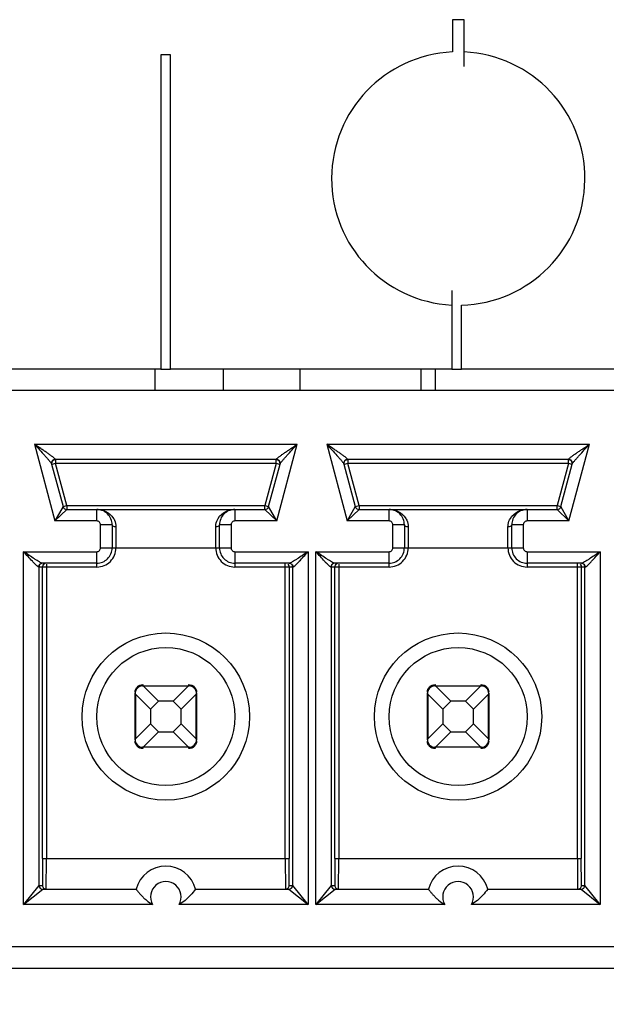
# Model space of a CAD drawing. Header units: inches. Extents: x 0 to 34, y 0 to 22.
# Tile 19 of 124: x 9.794 to 10.02, y 5.296 to 5.675. Entities that reach past the tile are written whole.
import ezdxf

# ---------------------------------------------------------------- set-up
doc = ezdxf.new("R2010")
doc.units = ezdxf.units.IN
doc.header["$LTSCALE"] = 1.87
doc.header["$MEASUREMENT"] = 0
doc.layers.get('0').update_dxf_attribs({"linetype": 'CONTINUOUS'})
for name, color, linetype in [('02___PRT_ALL_AXES', 7, 'CONTINUOUS'), ('DIMENSIONS', 7, 'CONTINUOUS'), ('ECAD_716001_01_323_K336M50X16T_', 7, 'CONTINUOUS'), ('ECAD_723386_01_485_036EP13LF_98', 7, 'CONTINUOUS'), ('ECAD_745657_01_400_HSD2PK_ALT', 7, 'CONTINUOUS')]:
    doc.layers.add(name, color=color, linetype=linetype)
doc.styles.get("Standard").update_dxf_attribs({"font": 'txt', "width": 0.8})
doc.dimstyles.new('DIMSTYLE_2', dxfattribs={"dimtxt": 0.125, "dimasz": 0.18, "dimexe": 0.125, "dimexo": 0.0625, "dimgap": 0.09, "dimtad": 0, "dimtih": 1, "dimtoh": 1, "dimdec": 3, "dimlfac": 1.3333333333, "dimzin": 4, "dimdsep": 46, "dimtxsty": 'STANDARD', "dimblk": '_FILLED', "dimblk1": '_FILLED', "dimblk2": '_FILLED', "dimcen": 0.09, "dimadec": 0, "dimazin": 0, "dimtp": 0.001, "dimtm": 0.001, "dimtfac": 1, "dimtdec": 3, "dimtofl": 0, "dimtmove": 0, "dimatfit": 3, "dimldrblk": '_FILLED', "dimfxl": 1, "dimtolj": 1, "dimtzin": 4, "dimarcsym": 0})

# ---------------------------------------------------------------- blocks, each defined once
blk = doc.blocks.new('*D7')
at = {"layer": 'DIMENSIONS', "color": 2, "linetype": 'CONTINUOUS'}
blk.add_line((10.0188810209, 5.2472113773), (10.0188810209, 4.1817363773), dxfattribs=at)
at = {"layer": 'DIMENSIONS', "color": 2, "linetype": 'CONTINUOUS', "insert": (9.9563810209, 4.1192363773), "char_height": 0.125, "width": 1.425, "attachment_point": 3, "rotation": 90, "line_spacing_factor": 0.9}
blk.add_mtext('4.754{\\Ftxt.shx;\\W1.000000;\\H0.125000; }[120.74]', dxfattribs=at)
blk = doc.blocks.new('_FILLED')
at = {"color": 0, "linetype": 'BYBLOCK'}
blk.add_solid([(0, 0), (-1, 0.1736111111), (-1, -0.1736111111)], dxfattribs=at)

msp = doc.modelspace()

# ---------------------------------------------------------------- linework, layer by layer
at = {"color": 7, "linetype": 'CONTINUOUS'}
for p, q in [((9.9649332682, 5.674781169), (9.9604363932, 5.674781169)), ((9.9604363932, 5.674781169), (9.9604363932, 5.6624003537)), ((9.9649332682, 5.6567168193), (9.9649332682, 5.674781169)), ((9.8519520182, 5.6612509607), (9.8481978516, 5.6612509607)), ((9.8481978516, 5.6612509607), (9.8481978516, 5.5402801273)), ((9.8519520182, 5.5402801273), (9.8519520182, 5.6612509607)), ((9.9601770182, 5.5705228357), (9.9601770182, 5.5402801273)), ((9.9639311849, 5.5402801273), (9.9639311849, 5.5649003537)), ((9.8481978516, 5.5402861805), (9.7391999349, 5.5402861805)), ((9.8481978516, 5.5402801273), (9.8519520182, 5.5402801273)), ((9.9601770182, 5.5402861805), (9.8519520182, 5.5402861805)), ((9.9601770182, 5.5402801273), (9.9639311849, 5.5402801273)), ((10.0731582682, 5.5402861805), (9.9639311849, 5.5402861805)), ((10.5097766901, 5.5320361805), (9.7524002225, 5.5320361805)), ((9.7995488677, 5.5113669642), (9.9007133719, 5.5113669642)), ((9.7995488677, 5.5113669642), (9.8074607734, 5.4818393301)), ((9.8928012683, 5.4818393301), (9.9007133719, 5.5113669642)), ((9.9120488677, 5.5113669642), (10.0132133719, 5.5113669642)), ((9.9120488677, 5.5113669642), (9.9199607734, 5.4818393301)), ((10.0053012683, 5.4818393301), (10.0132133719, 5.5113669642)), ((9.8061746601, 5.5037520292), (9.8105661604, 5.4873627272)), ((9.8076406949, 5.5039849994), (9.8062146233, 5.5036028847)), ((9.807640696, 5.5054613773), (9.8076007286, 5.5055806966)), ((9.8926213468, 5.5054613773), (9.8076406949, 5.5054613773)), ((9.8076406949, 5.5054613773), (9.8076406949, 5.5039849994)), ((9.8926213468, 5.5039849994), (9.8076406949, 5.5039849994)), ((9.811992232, 5.4877448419), (9.8076406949, 5.5039849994)), ((9.8926213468, 5.5039849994), (9.8882698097, 5.4877448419)), ((9.8896958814, 5.4873627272), (9.894087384, 5.5037520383)), ((9.8926213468, 5.5039849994), (9.8926213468, 5.5054613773)), ((9.8940474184, 5.5036028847), (9.8926213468, 5.5039849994)), ((9.8926613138, 5.5055806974), (9.8926213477, 5.5054613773)), ((9.9186746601, 5.5037520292), (9.9230661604, 5.4873627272)), ((9.9201406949, 5.5039849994), (9.9187146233, 5.5036028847)), ((9.920140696, 5.5054613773), (9.9201007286, 5.5055806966)), ((10.0051213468, 5.5054613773), (9.9201406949, 5.5054613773)), ((9.9201406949, 5.5054613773), (9.9201406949, 5.5039849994)), ((10.0051213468, 5.5039849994), (9.9201406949, 5.5039849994)), ((9.924492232, 5.4877448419), (9.9201406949, 5.5039849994)), ((10.0051213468, 5.5039849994), (10.0007698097, 5.4877448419)), ((10.0021958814, 5.4873627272), (10.006587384, 5.5037520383)), ((10.0051213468, 5.5039849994), (10.0051213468, 5.5054613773)), ((10.0065474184, 5.5036028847), (10.0051213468, 5.5039849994)), ((10.0051613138, 5.5055806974), (10.0051213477, 5.5054613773)), ((9.8105661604, 5.4873627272), (9.811992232, 5.4877448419)), ((9.811992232, 5.4877448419), (9.8882698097, 5.4877448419)), ((9.811992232, 5.4877448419), (9.811992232, 5.486268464)), ((9.8882698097, 5.4877448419), (9.8896958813, 5.4873627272)), ((9.8882698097, 5.486268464), (9.8882698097, 5.4877448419)), ((9.9230661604, 5.4873627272), (9.924492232, 5.4877448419)), ((9.924492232, 5.4877448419), (10.0007698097, 5.4877448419)), ((9.924492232, 5.4877448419), (9.924492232, 5.486268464)), ((10.0007698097, 5.4877448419), (10.0021958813, 5.4873627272)), ((10.0007698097, 5.486268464), (10.0007698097, 5.4877448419)), ((9.8105661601, 5.4873627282), (9.8074607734, 5.4818393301)), ((9.8074607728, 5.4818393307), (9.8119922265, 5.4862684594)), ((9.8119922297, 5.486268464), (9.8882698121, 5.486268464)), ((9.8235562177, 5.4818393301), (9.8235562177, 5.486268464)), ((9.876705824, 5.486268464), (9.876705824, 5.4818393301)), ((9.8882698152, 5.4862684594), (9.8928012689, 5.4818393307)), ((9.8928012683, 5.4818393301), (9.8896958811, 5.4873627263)), ((9.9230661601, 5.4873627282), (9.9199607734, 5.4818393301)), ((9.9199607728, 5.4818393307), (9.9244922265, 5.4862684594)), ((9.9244922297, 5.486268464), (10.0007698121, 5.486268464)), ((9.9360562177, 5.4818393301), (9.9360562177, 5.486268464)), ((9.989205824, 5.486268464), (9.989205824, 5.4818393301)), ((10.0007698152, 5.4862684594), (10.0053012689, 5.4818393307)), ((10.0053012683, 5.4818393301), (10.0021958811, 5.4873627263)), ((9.8235562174, 5.4818393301), (9.8074607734, 5.4818393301)), ((9.8294617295, 5.4803629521), (9.8250325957, 5.4803629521)), ((9.8250325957, 5.4715046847), (9.8250325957, 5.4803629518)), ((9.8294617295, 5.4803629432), (9.8294617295, 5.4715046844)), ((9.8752294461, 5.4803629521), (9.8708003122, 5.4803629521)), ((9.8708003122, 5.4715046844), (9.8708003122, 5.4803629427)), ((9.8752294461, 5.4803629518), (9.8752294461, 5.4715046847)), ((9.8928012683, 5.4818393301), (9.8767058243, 5.4818393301)), ((9.9360562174, 5.4818393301), (9.9199607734, 5.4818393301)), ((9.9419617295, 5.4803629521), (9.9375325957, 5.4803629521)), ((9.9375325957, 5.4715046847), (9.9375325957, 5.4803629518)), ((9.9419617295, 5.4803629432), (9.9419617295, 5.4715046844)), ((9.9877294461, 5.4803629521), (9.9833003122, 5.4803629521)), ((9.9833003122, 5.4715046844), (9.9833003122, 5.4803629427)), ((9.9877294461, 5.4803629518), (9.9877294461, 5.4715046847)), ((10.0053012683, 5.4818393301), (9.9892058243, 5.4818393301)), ((9.8309381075, 5.4795576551), (9.8309381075, 5.4715046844)), ((9.8693239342, 5.4715046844), (9.8693239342, 5.4795576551)), ((9.9434381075, 5.4795576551), (9.9434381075, 5.4715046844)), ((9.9818239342, 5.4715046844), (9.9818239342, 5.4795576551)), ((9.7954006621, 5.4700283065), (9.8235562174, 5.4700283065)), ((9.7954006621, 5.3342015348), (9.7954006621, 5.4700283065)), ((9.8235562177, 5.4641227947), (9.8235562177, 5.4700283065)), ((9.8250325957, 5.4715046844), (9.8752294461, 5.4715046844)), ((9.8767058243, 5.4700283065), (9.9048613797, 5.4700283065)), ((9.876705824, 5.4700283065), (9.876705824, 5.4641227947)), ((9.9048613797, 5.4700283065), (9.9048613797, 5.3342015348)), ((9.9079006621, 5.4700283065), (9.9360562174, 5.4700283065)), ((9.9079006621, 5.3342015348), (9.9079006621, 5.4700283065)), ((9.9360562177, 5.4641227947), (9.9360562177, 5.4700283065)), ((9.9375325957, 5.4715046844), (9.9877294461, 5.4715046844)), ((9.9892058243, 5.4700283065), (10.0173613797, 5.4700283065)), ((9.989205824, 5.4700283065), (9.989205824, 5.4641227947)), ((10.0173613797, 5.4700283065), (10.0173613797, 5.3342015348)), ((9.8235562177, 5.4655991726), (9.8026334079, 5.4655991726)), ((9.8041939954, 5.4651667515), (9.8041939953, 5.3519181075)), ((9.8976286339, 5.4655991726), (9.876705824, 5.4655991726)), ((9.8960680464, 5.3519181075), (9.8960680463, 5.4655991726)), ((9.897103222, 5.4651757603), (9.8974502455, 5.4646395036)), ((9.9360562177, 5.4655991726), (9.9151334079, 5.4655991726)), ((9.9166939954, 5.4651667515), (9.9166939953, 5.3519181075)), ((10.0101286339, 5.4655991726), (9.989205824, 5.4655991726)), ((10.0085680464, 5.3519181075), (10.0085680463, 5.4655991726)), ((10.009603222, 5.4651757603), (10.0099502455, 5.4646395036)), ((9.8235562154, 5.4641227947), (9.8011868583, 5.4641227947)), ((9.8013060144, 5.4641227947), (9.8013060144, 5.3415834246)), ((9.8027176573, 5.3519179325), (9.8027176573, 5.4641227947)), ((9.8990751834, 5.4641227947), (9.8767058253, 5.4641227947)), ((9.8974502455, 5.4646395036), (9.8975443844, 5.4641227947)), ((9.8975443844, 5.4641227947), (9.8975443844, 5.3519179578)), ((9.8989560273, 5.3415834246), (9.8989560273, 5.4641227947)), ((9.9360562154, 5.4641227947), (9.9136868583, 5.4641227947)), ((9.9138060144, 5.4641227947), (9.9138060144, 5.3415834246)), ((9.9152176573, 5.3519179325), (9.9152176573, 5.4641227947)), ((10.0115751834, 5.4641227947), (9.9892058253, 5.4641227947)), ((10.0099502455, 5.4646395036), (10.0100443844, 5.4641227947)), ((10.0100443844, 5.4641227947), (10.0100443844, 5.3519179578)), ((10.0114560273, 5.3415834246), (10.0114560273, 5.4641227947)), ((9.8383321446, 5.415398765), (9.838325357, 5.4155287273)), ((9.8411545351, 5.4183512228), (9.8412758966, 5.4183430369)), ((9.8412727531, 5.4188515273), (9.8412727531, 5.4183550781)), ((9.8412727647, 5.4183550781), (9.8589893, 5.4183550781)), ((9.8412758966, 5.4183430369), (9.8415253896, 5.4182260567)), ((9.8587366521, 5.4182260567), (9.8415253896, 5.4182260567)), ((9.84730188, 5.4124495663), (9.8415253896, 5.4182260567)), ((9.8587366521, 5.4182260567), (9.8529601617, 5.4124495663)), ((9.8587366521, 5.4182260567), (9.8589857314, 5.4183429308)), ((9.8589857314, 5.4183429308), (9.8591156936, 5.4183497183)), ((9.8589892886, 5.4183550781), (9.8589892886, 5.4188515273)), ((9.8619381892, 5.4155205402), (9.8619300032, 5.4153991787)), ((9.9508321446, 5.415398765), (9.950825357, 5.4155287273)), ((9.9536545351, 5.4183512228), (9.9537758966, 5.4183430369)), ((9.9537727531, 5.4188515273), (9.9537727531, 5.4183550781)), ((9.9537727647, 5.4183550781), (9.9714893, 5.4183550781)), ((9.9537758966, 5.4183430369), (9.9540253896, 5.4182260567)), ((9.9712366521, 5.4182260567), (9.9540253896, 5.4182260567)), ((9.95980188, 5.4124495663), (9.9540253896, 5.4182260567)), ((9.9712366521, 5.4182260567), (9.9654601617, 5.4124495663)), ((9.9712366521, 5.4182260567), (9.9714857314, 5.4183429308)), ((9.9714857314, 5.4183429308), (9.9716156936, 5.4183497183)), ((9.9714892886, 5.4183550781), (9.9714892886, 5.4188515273)), ((9.9744381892, 5.4155205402), (9.9744300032, 5.4153991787)), ((9.8383199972, 5.3976857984), (9.8383199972, 5.4154023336)), ((9.8384490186, 5.4151496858), (9.8383321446, 5.415398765)), ((9.8384490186, 5.4151496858), (9.844225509, 5.4093731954)), ((9.8384490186, 5.4151496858), (9.8384490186, 5.3979384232)), ((9.844225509, 5.4093731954), (9.84730188, 5.4124495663)), ((9.8529601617, 5.4124495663), (9.84730188, 5.4124495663)), ((9.8529601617, 5.4124495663), (9.8560365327, 5.4093731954)), ((9.8560365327, 5.4093731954), (9.8618130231, 5.4151496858)), ((9.8619300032, 5.4153991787), (9.8618130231, 5.4151496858)), ((9.8618130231, 5.3979384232), (9.8618130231, 5.4151496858)), ((9.8619420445, 5.4154023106), (9.8619420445, 5.3976857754)), ((9.9508199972, 5.3976857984), (9.9508199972, 5.4154023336)), ((9.9509490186, 5.4151496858), (9.9508321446, 5.415398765)), ((9.9509490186, 5.4151496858), (9.956725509, 5.4093731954)), ((9.9509490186, 5.4151496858), (9.9509490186, 5.3979384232)), ((9.956725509, 5.4093731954), (9.95980188, 5.4124495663)), ((9.9654601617, 5.4124495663), (9.95980188, 5.4124495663)), ((9.9654601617, 5.4124495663), (9.9685365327, 5.4093731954)), ((9.9685365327, 5.4093731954), (9.9743130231, 5.4151496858)), ((9.9744300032, 5.4153991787), (9.9743130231, 5.4151496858)), ((9.9743130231, 5.3979384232), (9.9743130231, 5.4151496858)), ((9.9744420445, 5.4154023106), (9.9744420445, 5.3976857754)), ((9.844225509, 5.4093731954), (9.844225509, 5.4037149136)), ((9.8560365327, 5.4037149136), (9.8560365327, 5.4093731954)), ((9.956725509, 5.4093731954), (9.956725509, 5.4037149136)), ((9.9685365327, 5.4037149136), (9.9685365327, 5.4093731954)), ((9.844225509, 5.4037149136), (9.8384490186, 5.3979384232)), ((9.8415253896, 5.3948620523), (9.84730188, 5.4006385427)), ((9.84730188, 5.4006385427), (9.844225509, 5.4037149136)), ((9.84730188, 5.4006385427), (9.8529601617, 5.4006385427)), ((9.8560365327, 5.4037149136), (9.8529601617, 5.4006385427)), ((9.8529601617, 5.4006385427), (9.8587366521, 5.3948620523)), ((9.8618130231, 5.3979384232), (9.8560365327, 5.4037149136)), ((9.956725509, 5.4037149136), (9.9509490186, 5.3979384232)), ((9.9540253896, 5.3948620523), (9.95980188, 5.4006385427)), ((9.95980188, 5.4006385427), (9.956725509, 5.4037149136)), ((9.95980188, 5.4006385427), (9.9654601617, 5.4006385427)), ((9.9685365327, 5.4037149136), (9.9654601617, 5.4006385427)), ((9.9654601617, 5.4006385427), (9.9712366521, 5.3948620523)), ((9.9743130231, 5.3979384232), (9.9685365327, 5.4037149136)), ((9.8383238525, 5.3975675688), (9.8383320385, 5.3976889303)), ((9.8383320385, 5.3976889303), (9.8384490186, 5.3979384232)), ((9.8618130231, 5.3979384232), (9.8619298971, 5.397689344)), ((9.8619298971, 5.397689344), (9.8619366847, 5.3975593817)), ((9.9508238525, 5.3975675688), (9.9508320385, 5.3976889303)), ((9.9508320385, 5.3976889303), (9.9509490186, 5.3979384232)), ((9.9743130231, 5.3979384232), (9.9744298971, 5.397689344)), ((9.9744298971, 5.397689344), (9.9744366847, 5.3975593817)), ((9.8412763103, 5.3947451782), (9.8411463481, 5.3947383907)), ((9.858989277, 5.3947330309), (9.8412727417, 5.3947330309)), ((9.8412727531, 5.3947330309), (9.8412727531, 5.3942365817)), ((9.8415253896, 5.3948620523), (9.8412763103, 5.3947451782)), ((9.8415253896, 5.3948620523), (9.8587366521, 5.3948620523)), ((9.8589861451, 5.3947450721), (9.8587366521, 5.3948620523)), ((9.8591075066, 5.3947368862), (9.8589861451, 5.3947450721)), ((9.8589892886, 5.3942365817), (9.8589892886, 5.3947330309)), ((9.9537763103, 5.3947451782), (9.9536463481, 5.3947383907)), ((9.971489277, 5.3947330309), (9.9537727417, 5.3947330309)), ((9.9537727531, 5.3947330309), (9.9537727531, 5.3942365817)), ((9.9540253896, 5.3948620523), (9.9537763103, 5.3947451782)), ((9.9540253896, 5.3948620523), (9.9712366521, 5.3948620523)), ((9.9714861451, 5.3947450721), (9.9712366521, 5.3948620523)), ((9.9716075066, 5.3947368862), (9.9714861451, 5.3947450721)), ((9.9714892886, 5.3942365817), (9.9714892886, 5.3947330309)), ((9.8027176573, 5.3519179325), (9.8026416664, 5.3415834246)), ((9.8027176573, 5.3519180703), (9.8975443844, 5.3519180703)), ((9.8041180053, 5.3401070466), (9.8041939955, 5.3519181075)), ((9.8960680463, 5.3519181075), (9.8961440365, 5.3401070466)), ((9.8976203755, 5.3415834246), (9.8975443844, 5.3519179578)), ((9.9152176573, 5.3519179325), (9.9151416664, 5.3415834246)), ((9.9152176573, 5.3519180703), (10.0100443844, 5.3519180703)), ((9.9166180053, 5.3401070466), (9.9166939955, 5.3519181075)), ((10.0085680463, 5.3519181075), (10.0086440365, 5.3401070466)), ((10.0101203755, 5.3415834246), (10.0100443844, 5.3519179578)), ((9.7954006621, 5.3342015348), (9.8027860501, 5.3401070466)), ((9.80130601, 5.3415832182), (9.7954006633, 5.3342015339)), ((9.8013060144, 5.3415834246), (9.8026416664, 5.3415834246)), ((9.8027827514, 5.3401070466), (9.8386950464, 5.3401070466)), ((9.8615669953, 5.3401070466), (9.8974792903, 5.3401070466)), ((9.8974759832, 5.3401070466), (9.9048613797, 5.3342015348)), ((9.8976203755, 5.3415834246), (9.8989560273, 5.3415834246)), ((9.9048613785, 5.3342015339), (9.8989560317, 5.3415832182)), ((9.9079006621, 5.3342015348), (9.9152860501, 5.3401070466)), ((9.91380601, 5.3415832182), (9.9079006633, 5.3342015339)), ((9.9138060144, 5.3415834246), (9.9151416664, 5.3415834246)), ((9.9152827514, 5.3401070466), (9.9511950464, 5.3401070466)), ((9.9740669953, 5.3401070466), (10.0099792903, 5.3401070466)), ((10.0099759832, 5.3401070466), (10.0173613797, 5.3342015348)), ((10.0101203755, 5.3415834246), (10.0114560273, 5.3415834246)), ((10.0173613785, 5.3342015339), (10.0114560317, 5.3415832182)), ((9.8450166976, 5.3342015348), (9.7954006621, 5.3342015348)), ((9.9048613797, 5.3342015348), (9.8552453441, 5.3342015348)), ((9.9575166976, 5.3342015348), (9.9079006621, 5.3342015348)), ((10.0173613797, 5.3342015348), (9.9677453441, 5.3342015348)), ((10.5097766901, 5.3179613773), (9.5279853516, 5.3179613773))]:
    msp.add_line(p, q, dxfattribs=at)
for centre, radius in [((9.8501310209, 5.4065440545), 0.0321850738), ((9.9626310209, 5.4065440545), 0.0321850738), ((9.8501310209, 5.4065440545), 0.0265748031), ((9.9626310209, 5.4065440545), 0.0265748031)]:
    msp.add_circle(centre, radius, dxfattribs=at)
for centre, radius, start, end in [((9.8076406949, 5.5039849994), 0.001476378, 90.0000001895, 195), ((9.8926213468, 5.5039849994), 0.001476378, 345.000000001, 90), ((9.9201406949, 5.5039849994), 0.001476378, 90.0000001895, 195), ((10.0051213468, 5.5039849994), 0.001476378, 345.000000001, 90), ((9.811992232, 5.4877448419), 0.001476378, 194.9999980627, 270), ((9.8235562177, 5.4803629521), 0.0059055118, 359.9999128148, 90.0000000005), ((9.876705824, 5.4803629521), 0.0059055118, 89.9988714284, 180.0000000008), ((9.8882698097, 5.4877448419), 0.001476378, 270, 345.0000019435), ((9.924492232, 5.4877448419), 0.001476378, 194.9999980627, 270), ((9.9360562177, 5.4803629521), 0.0059055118, 359.9999128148, 90.0000000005), ((9.989205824, 5.4803629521), 0.0059055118, 89.9988714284, 180.0000000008), ((10.0007698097, 5.4877448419), 0.001476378, 270, 345.0000019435), ((9.8235562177, 5.4803629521), 0.0014763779, 359.9999885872, 90.0000114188), ((9.876705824, 5.4803629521), 0.0014763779, 89.9999885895, 180.0000114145), ((9.9360562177, 5.4803629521), 0.0014763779, 359.9999885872, 90.0000114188), ((9.989205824, 5.4803629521), 0.0014763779, 89.9999885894, 180.0000114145), ((9.8235562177, 5.4715046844), 0.0073818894, 269.999982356, 360), ((9.8235562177, 5.4715046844), 0.0014763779, 269.9999885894, 1.14144e-05), ((9.8235562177, 5.4715046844), 0.0059055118, 269.9999999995, 360), ((9.876705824, 5.4715046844), 0.0073818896, 180, 270.0000099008), ((9.876705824, 5.4715046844), 0.0059055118, 179.9999999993, 270.0000000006), ((9.876705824, 5.4715046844), 0.0014763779, 179.9999885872, 270.0000114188), ((9.9360562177, 5.4715046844), 0.0073818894, 269.999982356, 360), ((9.9360562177, 5.4715046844), 0.0014763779, 269.9999885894, 1.14144e-05), ((9.9360562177, 5.4715046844), 0.0059055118, 269.9999999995, 360), ((9.989205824, 5.4715046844), 0.0073818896, 180, 270.0000099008), ((9.989205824, 5.4715046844), 0.0059055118, 179.9999999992, 270.0000000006), ((9.989205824, 5.4715046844), 0.0014763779, 179.9999885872, 270.0000114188), ((9.8027819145, 5.4641232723), 0.0014759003, 89.9830087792, 180.0185438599), ((9.8041934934, 5.4641150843), 0.0014828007, 109.8794210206, 119.8335695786), ((9.8974801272, 5.4641232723), 0.0014759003, 359.9814561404, 90.0169908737), ((9.9152819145, 5.4641232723), 0.0014759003, 89.9830087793, 180.0185438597), ((9.9166934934, 5.4641150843), 0.0014828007, 109.8794210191, 119.833569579), ((10.0099801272, 5.4641232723), 0.0014759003, 359.9814561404, 90.0169908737), ((9.8412727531, 5.4154023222), 0.0029527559, 90, 179.9997786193), ((9.8589892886, 5.4154023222), 0.0029527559, 0, 89.9997786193), ((9.9537727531, 5.4154023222), 0.0029527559, 90, 179.9997786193), ((9.9714892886, 5.4154023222), 0.0029527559, 0, 89.9997786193), ((9.8412727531, 5.3976857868), 0.0029527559, 180, 269.9997786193), ((9.8589892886, 5.3976857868), 0.0029527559, 270, 359.9997786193), ((9.9537727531, 5.3976857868), 0.0029527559, 180, 269.9997786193), ((9.9714892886, 5.3976857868), 0.0029527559, 270, 359.9997786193), ((9.8501310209, 5.3371542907), 0.0118110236, 14.4775121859, 165.5224878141), ((9.9626310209, 5.3371542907), 0.0118110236, 14.4775121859, 165.5224878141), ((9.8027824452, 5.3415833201), 0.0014764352, 180.0114326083, 269.9994910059), ((9.8041175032, 5.3415828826), 0.001475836, 179.9789584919, 270.0194926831), ((9.8501310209, 5.3371542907), 0.0059054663, 329.9999999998, 210.0000000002), ((9.8961445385, 5.3415828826), 0.0014758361, 269.9805084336, 0.0210404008), ((9.8974795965, 5.3415833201), 0.0014764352, 270.0005093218, 359.9885669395), ((9.9152824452, 5.3415833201), 0.0014764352, 180.0114326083, 269.9994910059), ((9.9166175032, 5.3415828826), 0.001475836, 179.9789584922, 270.0194926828), ((9.9626310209, 5.3371542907), 0.0059054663, 329.9999999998, 210.0000000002), ((10.0086445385, 5.3415828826), 0.0014758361, 269.9805084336, 0.0210404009), ((10.0099795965, 5.3415833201), 0.0014764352, 270.0005093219, 359.9885669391)]:
    msp.add_arc(centre, radius, start, end, dxfattribs=at)
for points, knots in [([(9.8076007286, 5.5055806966), (9.8075766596, 5.5056525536), (9.8074402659, 5.5058070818), (9.8070516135, 5.5061704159), (9.8063536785, 5.5067020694), (9.8053870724, 5.5074019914), (9.8043005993, 5.5081578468), (9.8031523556, 5.5089430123), (9.8015632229, 5.5100172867), (9.8003573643, 5.5108252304), (9.7995488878, 5.5113668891)], [0, 0, 0, 0, 0.0228811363, 0.0598736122, 0.1623242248, 0.2861061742, 0.4208522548, 0.5617281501, 0.7061679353, 1, 1, 1, 1]), ([(9.7995488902, 5.5113668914), (9.8002202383, 5.5106406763), (9.8015420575, 5.5092103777), (9.8031642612, 5.5074393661), (9.8043774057, 5.5060787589), (9.8051773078, 5.5051643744), (9.8057651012, 5.5044094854), (9.8061199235, 5.5039562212), (9.806174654, 5.5037520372)], [0, 0, 0, 0, 0.2935344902, 0.578126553, 0.7125014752, 0.8351304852, 0.9372582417, 1, 1, 1, 1]), ([(9.8926613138, 5.5055806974), (9.8926853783, 5.5056525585), (9.892821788, 5.5058070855), (9.8932104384, 5.5061704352), (9.8939084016, 5.5067020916), (9.8948750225, 5.5074020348), (9.895961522, 5.5081579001), (9.8971097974, 5.5089430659), (9.8986989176, 5.5100174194), (9.8999049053, 5.510825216), (9.900713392, 5.5113668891)], [0, 0, 0, 0, 0.0228814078, 0.0598740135, 0.1623251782, 0.2861072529, 0.4208534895, 0.5617292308, 0.7061687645, 1, 1, 1, 1]), ([(9.894087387, 5.5037520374), (9.8941420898, 5.5039562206), (9.8944969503, 5.504409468), (9.8950847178, 5.5051643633), (9.8958846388, 5.5060787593), (9.8970978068, 5.5074393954), (9.8987200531, 5.5092104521), (9.9000419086, 5.5106407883), (9.9007132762, 5.5113670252)], [0, 0, 0, 0, 0.0627382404, 0.1648643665, 0.2874933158, 0.4218683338, 0.7064621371, 1, 1, 1, 1]), ([(9.9201007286, 5.5055806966), (9.9200766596, 5.5056525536), (9.9199402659, 5.5058070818), (9.9195516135, 5.5061704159), (9.9188536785, 5.5067020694), (9.9178870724, 5.5074019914), (9.9168005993, 5.5081578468), (9.9156523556, 5.5089430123), (9.9140632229, 5.5100172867), (9.9128573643, 5.5108252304), (9.9120488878, 5.5113668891)], [0, 0, 0, 0, 0.0228811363, 0.0598736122, 0.1623242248, 0.2861061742, 0.4208522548, 0.56172815, 0.7061679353, 1, 1, 1, 1]), ([(9.9120488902, 5.5113668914), (9.9127202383, 5.5106406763), (9.9140420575, 5.5092103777), (9.9156642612, 5.5074393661), (9.9168774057, 5.5060787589), (9.9176773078, 5.5051643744), (9.9182651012, 5.5044094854), (9.9186199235, 5.5039562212), (9.918674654, 5.5037520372)], [0, 0, 0, 0, 0.2935344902, 0.578126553, 0.7125014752, 0.8351304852, 0.9372582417, 1, 1, 1, 1]), ([(10.0051613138, 5.5055806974), (10.0051853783, 5.5056525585), (10.005321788, 5.5058070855), (10.0057104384, 5.5061704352), (10.0064084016, 5.5067020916), (10.0073750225, 5.5074020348), (10.008461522, 5.5081579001), (10.0096097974, 5.5089430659), (10.0111989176, 5.5100174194), (10.0124049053, 5.510825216), (10.013213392, 5.5113668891)], [0, 0, 0, 0, 0.0228814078, 0.0598740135, 0.1623251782, 0.2861072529, 0.4208534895, 0.5617292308, 0.7061687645, 1, 1, 1, 1]), ([(10.006587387, 5.5037520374), (10.0066420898, 5.5039562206), (10.0069969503, 5.504409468), (10.0075847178, 5.5051643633), (10.0083846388, 5.5060787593), (10.0095978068, 5.5074393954), (10.0112200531, 5.5092104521), (10.0125419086, 5.5106407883), (10.0132132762, 5.5113670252)], [0, 0, 0, 0, 0.0627382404, 0.1648643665, 0.2874933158, 0.4218683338, 0.7064621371, 1, 1, 1, 1]), ([(9.8076007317, 5.5055806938), (9.8071669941, 5.5055760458), (9.8062606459, 5.505152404), (9.8060642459, 5.5041640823), (9.8061746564, 5.503752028)], [0, 0, 0, 0, 0.5041682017, 1, 1, 1, 1]), ([(9.8940873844, 5.5037520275), (9.8941977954, 5.5041640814), (9.894001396, 5.5051524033), (9.8930950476, 5.5055760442), (9.89266131, 5.5055806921)], [0, 0, 0, 0, 0.4958316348, 1, 1, 1, 1]), ([(9.9201007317, 5.5055806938), (9.9196669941, 5.5055760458), (9.9187606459, 5.505152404), (9.9185642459, 5.5041640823), (9.9186746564, 5.503752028)], [0, 0, 0, 0, 0.5041682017, 1, 1, 1, 1]), ([(10.0065873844, 5.5037520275), (10.0066977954, 5.5041640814), (10.006501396, 5.5051524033), (10.0055950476, 5.5055760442), (10.00516131, 5.5055806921)], [0, 0, 0, 0, 0.4958316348, 1, 1, 1, 1]), ([(9.8235562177, 5.486268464), (9.8247635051, 5.4862684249), (9.8273025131, 5.4857082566), (9.8293026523, 5.4839565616), (9.8299869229, 5.4828528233)], [0, 0, 0, 0, 0.4817727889, 1, 1, 1, 1]), ([(9.8702755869, 5.4828535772), (9.8709599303, 5.4839571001), (9.8729600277, 5.4857084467), (9.8754988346, 5.4862684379), (9.8767060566, 5.486268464)], [0, 0, 0, 0, 0.5182129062, 1, 1, 1, 1]), ([(9.9360562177, 5.486268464), (9.9372635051, 5.4862684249), (9.9398025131, 5.4857082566), (9.9418026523, 5.4839565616), (9.9424869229, 5.4828528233)], [0, 0, 0, 0, 0.4817727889, 1, 1, 1, 1]), ([(9.9827755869, 5.4828535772), (9.9834599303, 5.4839571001), (9.9854600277, 5.4857084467), (9.9879988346, 5.4862684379), (9.9892060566, 5.486268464)], [0, 0, 0, 0, 0.5182129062, 1, 1, 1, 1]), ([(9.8309381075, 5.4795576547), (9.8307547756, 5.4795576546), (9.8302124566, 5.4796028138), (9.829461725, 5.4799658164), (9.8294617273, 5.4803629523)], [0, 0, 0, 0, 0.3158347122, 1, 1, 1, 1]), ([(9.8299869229, 5.4828528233), (9.8301294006, 5.4826230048), (9.8306762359, 5.4816093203), (9.8309380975, 5.4804383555), (9.8309381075, 5.4795576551)], [0, 0, 0, 0, 0.2349060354, 1, 1, 1, 1]), ([(9.8693239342, 5.4795576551), (9.869323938, 5.4798676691), (9.8694106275, 5.4810195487), (9.8698316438, 5.4821377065), (9.8702755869, 5.4828535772)], [0, 0, 0, 0, 0.2690239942, 1, 1, 1, 1]), ([(9.8708003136, 5.4803629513), (9.8708003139, 5.4802569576), (9.8706548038, 5.4799331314), (9.8700942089, 5.4796307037), (9.8695978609, 5.4795576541), (9.8693239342, 5.4795576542)], [0, 0, 0, 0, 0.17581429, 0.5456312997, 1, 1, 1, 1]), ([(9.9434381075, 5.4795576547), (9.9432547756, 5.4795576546), (9.9427124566, 5.4796028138), (9.941961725, 5.4799658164), (9.9419617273, 5.4803629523)], [0, 0, 0, 0, 0.3158347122, 1, 1, 1, 1]), ([(9.9424869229, 5.4828528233), (9.9426294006, 5.4826230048), (9.9431762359, 5.4816093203), (9.9434380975, 5.4804383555), (9.9434381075, 5.4795576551)], [0, 0, 0, 0, 0.2349060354, 1, 1, 1, 1]), ([(9.9818239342, 5.4795576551), (9.981823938, 5.4798676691), (9.9819106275, 5.4810195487), (9.9823316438, 5.4821377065), (9.9827755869, 5.4828535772)], [0, 0, 0, 0, 0.2690239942, 1, 1, 1, 1]), ([(9.9833003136, 5.4803629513), (9.9833003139, 5.4802569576), (9.9831548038, 5.4799331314), (9.9825942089, 5.4796307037), (9.9820978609, 5.4795576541), (9.9818239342, 5.4795576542)], [0, 0, 0, 0, 0.17581429, 0.5456312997, 1, 1, 1, 1]), ([(9.8026334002, 5.4655991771), (9.8024703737, 5.4655991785), (9.802062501, 5.4657832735), (9.8013937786, 5.4661305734), (9.8005514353, 5.4666405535), (9.7992521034, 5.467463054), (9.7975235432, 5.468604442), (9.7961192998, 5.4695462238), (9.7954006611, 5.470028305)], [0, 0, 0, 0, 0.0575207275, 0.1514640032, 0.2695536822, 0.4033195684, 0.6946753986, 1, 1, 1, 1]), ([(9.8011868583, 5.4641227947), (9.8010432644, 5.4641227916), (9.8006990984, 5.4643992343), (9.8001658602, 5.4648569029), (9.7994868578, 5.4655489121), (9.7984475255, 5.4666440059), (9.797077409, 5.4681544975), (9.7959680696, 5.4693938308), (9.7954006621, 5.4700283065)], [0, 0, 0, 0, 0.0519201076, 0.1446430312, 0.2636420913, 0.3983097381, 0.6922330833, 1, 1, 1, 1]), ([(9.9048613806, 5.470028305), (9.9041427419, 5.4695462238), (9.9027384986, 5.468604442), (9.9010099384, 5.467463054), (9.8997106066, 5.4666405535), (9.8988682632, 5.4661305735), (9.8981995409, 5.4657832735), (9.8977916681, 5.4655991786), (9.8976286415, 5.4655991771)], [0, 0, 0, 0, 0.3053246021, 0.596680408, 0.7304463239, 0.8485359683, 0.9424792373, 1, 1, 1, 1]), ([(9.8990751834, 5.4641227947), (9.8992187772, 5.4641227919), (9.8995629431, 5.4643992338), (9.9000961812, 5.4648569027), (9.9007751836, 5.4655489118), (9.901814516, 5.4666440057), (9.9031846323, 5.4681544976), (9.9042939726, 5.4693938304), (9.9048613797, 5.4700283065)], [0, 0, 0, 0, 0.0519200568, 0.1446429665, 0.2636420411, 0.3983097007, 0.6922330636, 1, 1, 1, 1]), ([(9.9151334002, 5.4655991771), (9.9149703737, 5.4655991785), (9.914562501, 5.4657832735), (9.9138937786, 5.4661305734), (9.9130514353, 5.4666405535), (9.9117521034, 5.467463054), (9.9100235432, 5.468604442), (9.9086192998, 5.4695462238), (9.9079006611, 5.470028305)], [0, 0, 0, 0, 0.0575207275, 0.1514640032, 0.2695536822, 0.4033195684, 0.6946753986, 1, 1, 1, 1]), ([(9.9136868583, 5.4641227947), (9.9135432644, 5.4641227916), (9.9131990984, 5.4643992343), (9.9126658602, 5.4648569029), (9.9119868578, 5.4655489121), (9.9109475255, 5.4666440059), (9.909577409, 5.4681544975), (9.9084680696, 5.4693938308), (9.9079006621, 5.4700283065)], [0, 0, 0, 0, 0.0519201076, 0.1446430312, 0.2636420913, 0.3983097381, 0.6922330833, 1, 1, 1, 1]), ([(10.0173613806, 5.470028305), (10.0166427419, 5.4695462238), (10.0152384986, 5.468604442), (10.0135099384, 5.467463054), (10.0122106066, 5.4666405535), (10.0113682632, 5.4661305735), (10.0106995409, 5.4657832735), (10.0102916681, 5.4655991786), (10.0101286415, 5.4655991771)], [0, 0, 0, 0, 0.3053246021, 0.596680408, 0.7304463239, 0.8485359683, 0.9424792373, 1, 1, 1, 1]), ([(10.0115751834, 5.4641227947), (10.0117187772, 5.4641227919), (10.0120629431, 5.4643992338), (10.0125961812, 5.4648569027), (10.0132751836, 5.4655489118), (10.014314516, 5.4666440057), (10.0156846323, 5.4681544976), (10.0167939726, 5.4693938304), (10.0173613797, 5.4700283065)], [0, 0, 0, 0, 0.0519200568, 0.1446429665, 0.2636420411, 0.3983097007, 0.6922330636, 1, 1, 1, 1]), ([(9.8026334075, 5.4655991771), (9.8022632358, 5.4655991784), (9.8014882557, 5.4652768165), (9.8011868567, 5.464498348), (9.8011868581, 5.4641227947)], [0, 0, 0, 0, 0.4963916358, 1, 1, 1, 1]), ([(9.8027176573, 5.4641227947), (9.8027176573, 5.4643775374), (9.8028545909, 5.4648959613), (9.8032349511, 5.4652744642), (9.8034558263, 5.4654013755)], [0, 0, 0, 0, 0.5000029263, 1, 1, 1, 1]), ([(9.8976286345, 5.4655991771), (9.8979988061, 5.4655991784), (9.8987737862, 5.4652768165), (9.8990751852, 5.464498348), (9.8990751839, 5.4641227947)], [0, 0, 0, 0, 0.4963916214, 1, 1, 1, 1]), ([(9.9151334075, 5.4655991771), (9.9147632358, 5.4655991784), (9.9139882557, 5.4652768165), (9.9136868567, 5.464498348), (9.9136868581, 5.4641227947)], [0, 0, 0, 0, 0.4963916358, 1, 1, 1, 1]), ([(9.9152176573, 5.4641227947), (9.9152176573, 5.4643775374), (9.9153545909, 5.4648959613), (9.9157349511, 5.4652744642), (9.9159558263, 5.4654013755)], [0, 0, 0, 0, 0.5000029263, 1, 1, 1, 1]), ([(10.0101286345, 5.4655991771), (10.0104988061, 5.4655991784), (10.0112737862, 5.4652768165), (10.0115751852, 5.464498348), (10.0115751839, 5.4641227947)], [0, 0, 0, 0, 0.4963916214, 1, 1, 1, 1]), ([(9.8383199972, 5.4159980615), (9.8383199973, 5.416369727), (9.8384754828, 5.4171250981), (9.8391366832, 5.4180732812), (9.8401174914, 5.4187048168), (9.8408891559, 5.4188515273), (9.8412727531, 5.4188515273)], [0, 0, 0, 0, 0.2460684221, 0.4944159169, 0.7460319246, 1, 1, 1, 1]), ([(9.838325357, 5.4155287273), (9.8383250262, 5.4155329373), (9.8383245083, 5.4155415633), (9.8383245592, 5.4155502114), (9.8383247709, 5.4155546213)], [0, 0, 0, 0, 0.4888888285, 1, 1, 1, 1]), ([(9.8589892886, 5.4188515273), (9.8593728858, 5.4188515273), (9.8601445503, 5.4187048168), (9.8611253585, 5.4180732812), (9.8617865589, 5.4171250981), (9.8619420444, 5.416369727), (9.8619420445, 5.4159980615)], [0, 0, 0, 0, 0.2539680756, 0.5055840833, 0.7539315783, 1, 1, 1, 1]), ([(9.8591156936, 5.4183497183), (9.8591199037, 5.4183500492), (9.8591285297, 5.4183505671), (9.8591371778, 5.4183505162), (9.8591415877, 5.4183503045)], [0, 0, 0, 0, 0.4888888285, 1, 1, 1, 1]), ([(9.9508199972, 5.4159980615), (9.9508199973, 5.416369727), (9.9509754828, 5.4171250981), (9.9516366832, 5.4180732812), (9.9526174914, 5.4187048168), (9.9533891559, 5.4188515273), (9.9537727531, 5.4188515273)], [0, 0, 0, 0, 0.2460684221, 0.4944159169, 0.7460319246, 1, 1, 1, 1]), ([(9.950825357, 5.4155287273), (9.9508250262, 5.4155329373), (9.9508245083, 5.4155415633), (9.9508245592, 5.4155502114), (9.9508247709, 5.4155546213)], [0, 0, 0, 0, 0.4888888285, 1, 1, 1, 1]), ([(9.9714892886, 5.4188515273), (9.9718728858, 5.4188515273), (9.9726445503, 5.4187048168), (9.9736253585, 5.4180732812), (9.9742865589, 5.4171250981), (9.9744420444, 5.416369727), (9.9744420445, 5.4159980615)], [0, 0, 0, 0, 0.2539680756, 0.5055840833, 0.7539315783, 1, 1, 1, 1]), ([(9.9716156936, 5.4183497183), (9.9716199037, 5.4183500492), (9.9716285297, 5.4183505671), (9.9716371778, 5.4183505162), (9.9716415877, 5.4183503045)], [0, 0, 0, 0, 0.4888888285, 1, 1, 1, 1]), ([(9.8412727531, 5.3942365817), (9.8408891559, 5.3942365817), (9.8401174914, 5.3943832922), (9.8391366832, 5.3950148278), (9.8384754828, 5.3959630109), (9.8383199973, 5.396718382), (9.8383199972, 5.3970900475)], [0, 0, 0, 0, 0.2539680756, 0.5055840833, 0.7539315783, 1, 1, 1, 1]), ([(9.8619420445, 5.3970900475), (9.8619420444, 5.396718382), (9.8617865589, 5.3959630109), (9.8611253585, 5.3950148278), (9.8601445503, 5.3943832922), (9.8593728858, 5.3942365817), (9.8589892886, 5.3942365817)], [0, 0, 0, 0, 0.2460684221, 0.4944159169, 0.7460319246, 1, 1, 1, 1]), ([(9.8619366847, 5.3975593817), (9.8619370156, 5.3975551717), (9.8619375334, 5.3975465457), (9.8619374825, 5.3975378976), (9.8619372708, 5.3975334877)], [0, 0, 0, 0, 0.4888888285, 1, 1, 1, 1]), ([(9.9537727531, 5.3942365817), (9.9533891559, 5.3942365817), (9.9526174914, 5.3943832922), (9.9516366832, 5.3950148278), (9.9509754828, 5.3959630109), (9.9508199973, 5.396718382), (9.9508199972, 5.3970900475)], [0, 0, 0, 0, 0.2539680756, 0.5055840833, 0.7539315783, 1, 1, 1, 1]), ([(9.9744420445, 5.3970900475), (9.9744420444, 5.396718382), (9.9742865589, 5.3959630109), (9.9736253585, 5.3950148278), (9.9726445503, 5.3943832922), (9.9718728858, 5.3942365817), (9.9714892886, 5.3942365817)], [0, 0, 0, 0, 0.2460684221, 0.4944159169, 0.7460319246, 1, 1, 1, 1]), ([(9.9744366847, 5.3975593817), (9.9744370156, 5.3975551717), (9.9744375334, 5.3975465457), (9.9744374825, 5.3975378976), (9.9744372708, 5.3975334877)], [0, 0, 0, 0, 0.4888888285, 1, 1, 1, 1]), ([(9.8411463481, 5.3947383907), (9.841142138, 5.3947380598), (9.841133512, 5.3947375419), (9.8411248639, 5.3947375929), (9.841120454, 5.3947378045)], [0, 0, 0, 0, 0.4888888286, 1, 1, 1, 1]), ([(9.9536463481, 5.3947383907), (9.953642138, 5.3947380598), (9.953633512, 5.3947375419), (9.9536248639, 5.3947375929), (9.953620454, 5.3947378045)], [0, 0, 0, 0, 0.4888888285, 1, 1, 1, 1]), ([(9.8386950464, 5.3401070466), (9.8387141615, 5.3401070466), (9.8387426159, 5.3400108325), (9.838862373, 5.3399137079), (9.8390209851, 5.3396821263), (9.8392534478, 5.3394059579), (9.8395358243, 5.3390585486), (9.8400036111, 5.3385089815), (9.8406823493, 5.3377500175), (9.8416047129, 5.3368102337), (9.8430023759, 5.3355411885), (9.844176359, 5.3346867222), (9.8450166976, 5.3342015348)], [0, 0, 0, 0, 0.0065916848, 0.0260717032, 0.0576148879, 0.100007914, 0.1518161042, 0.2115344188, 0.3490586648, 0.5027464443, 0.6653827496, 1, 1, 1, 1]), ([(9.8615669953, 5.3401070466), (9.8609505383, 5.3393187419), (9.859086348, 5.3370818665), (9.8568754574, 5.3351427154), (9.8552453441, 5.3342015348)], [0, 0, 0, 0, 0.349621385, 1, 1, 1, 1]), ([(9.9511950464, 5.3401070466), (9.9512141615, 5.3401070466), (9.9512426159, 5.3400108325), (9.951362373, 5.3399137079), (9.9515209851, 5.3396821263), (9.9517534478, 5.3394059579), (9.9520358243, 5.3390585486), (9.9525036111, 5.3385089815), (9.9531823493, 5.3377500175), (9.9541047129, 5.3368102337), (9.9555023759, 5.3355411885), (9.956676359, 5.3346867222), (9.9575166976, 5.3342015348)], [0, 0, 0, 0, 0.0065916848, 0.0260717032, 0.0576148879, 0.100007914, 0.1518161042, 0.2115344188, 0.3490586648, 0.5027464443, 0.6653827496, 1, 1, 1, 1]), ([(9.9740669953, 5.3401070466), (9.9734505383, 5.3393187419), (9.971586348, 5.3370818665), (9.9693754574, 5.3351427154), (9.9677453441, 5.3342015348)], [0, 0, 0, 0, 0.349621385, 1, 1, 1, 1])]:
    msp.add_open_spline(points, degree=3, knots=knots, dxfattribs=at)
at = {"layer": '02___PRT_ALL_AXES', "color": 7, "linetype": 'CONTINUOUS'}
msp.add_line((9.5197353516, 5.3097113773), (10.5180266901, 5.3097113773), dxfattribs=at)
for start, end in [(92.6465506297, 267.0478675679), (271.4646139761, 87.3588269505)]:
    msp.add_arc((9.9626871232, 5.6136503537), 0.04875, start, end, dxfattribs=at)
at = {"layer": 'ECAD_716001_01_323_K336M50X16T_', "color": 7, "linetype": 'CONTINUOUS'}
for p, q in [((9.87234159, 5.5320361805), (9.87234159, 5.5402861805)), ((9.90186915, 5.5320361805), (9.90186915, 5.5402861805)), ((9.94837506, 5.5320361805), (9.94837506, 5.5402861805))]:
    msp.add_line(p, q, dxfattribs=at)
at = {"layer": 'ECAD_723386_01_485_036EP13LF_98', "color": 7, "linetype": 'CONTINUOUS'}
msp.add_line((9.8459853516, 5.5320361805), (9.8459853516, 5.5402861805), dxfattribs=at)
at = {"layer": 'ECAD_745657_01_400_HSD2PK_ALT', "color": 7, "linetype": 'CONTINUOUS'}
msp.add_line((9.9539853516, 5.5320361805), (9.9539853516, 5.5402861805), dxfattribs=at)

# ---------------------------------------------------------------- dimensions: what is measured, and where the dimension line sits
at = {"layer": 'DIMENSIONS', "color": 2, "linetype": 'CONTINUOUS'}
dim = msp.add_ordinate_dim(feature_location=(10.0188810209, 5.2472113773), offset=(0, -1.0654750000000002), dtype=1, origin=(6.4537353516, 5.3097113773), dimstyle='DIMSTYLE_2', override={"dimtad": 1, "dimtih": 0, "dimtoh": 0}, dxfattribs=at)
dim.commit()
dim.dimension.update_dxf_attribs({"geometry": '*D7', "text_midpoint": (10.0188810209, 3.4067363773)})

doc.saveas('drawing.dxf')
